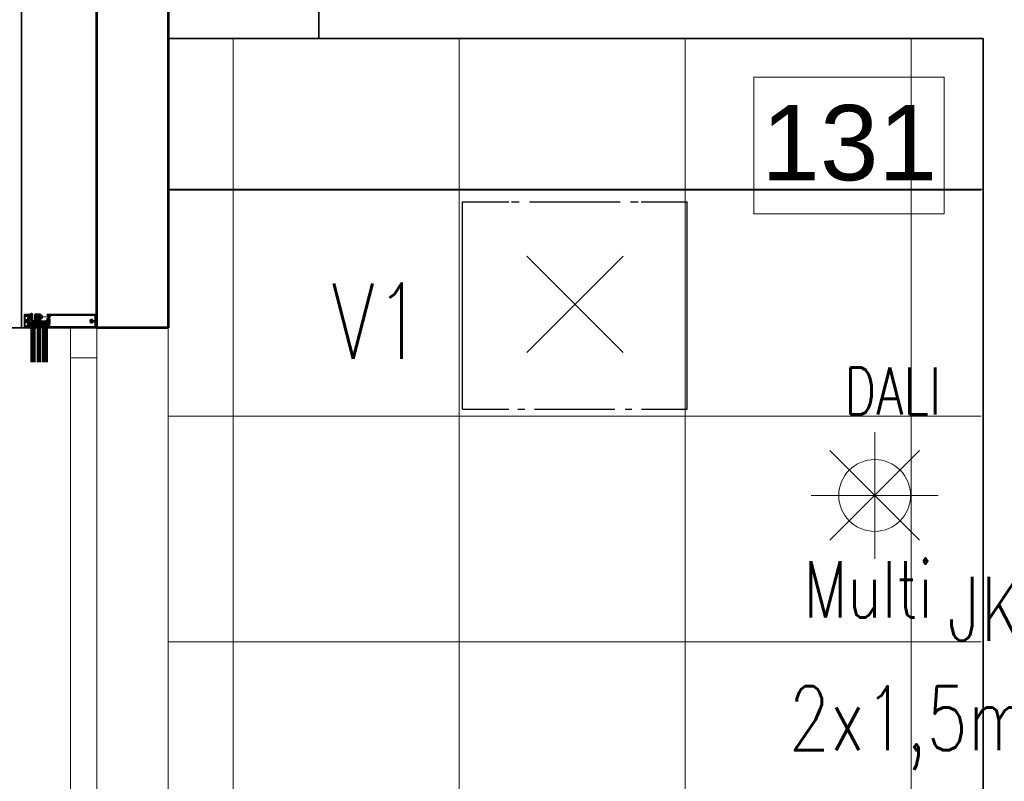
# Model space of a CAD drawing. Header units: millimetres. Extents: x 71658 to 298332, y -154437 to -30421.
# Tile 144 of 155: x 121085 to 123699, y -42346 to -40323. Entities that reach past the tile are written whole.
import ezdxf
from ezdxf.enums import TextEntityAlignment as Align

# ---------------------------------------------------------------- set-up
doc = ezdxf.new("R2010")
doc.units = ezdxf.units.MM
doc.header["$LTSCALE"] = 500
doc.header["$MEASUREMENT"] = 0
doc.linetypes.add('Center', pattern=[48, 30, -6, 6, -6])
doc.linetypes.add('Solid Line', pattern=[0])
doc.layers.get('0').update_dxf_attribs({"color": 250, "lineweight": 5})
doc.layers.get('Defpoints').update_dxf_attribs({"lineweight": 9})
for name, color, linetype, lineweight in [('A-02-PEENJOON', 7, 'Continuous', 0), ('A-03-PEENJOON', 7, 'Continuous', 0), ('A-04-JÄMEJOON', 7, 'Continuous', 35), ('A-06-TELJED', 253, 'Center', 0), ('A-_ROOMNAME_A', 251, 'Continuous', 9), ('k-jämejoon', 250, 'Continuous', 35), ('S03_AL_Kontur', 250, 'Continuous', 35), ('S04_AL_Schraffur', 250, 'Continuous', 25), ('S05_EPDM_Kontur', 250, 'Continuous', 50), ('S06_EPDM_Schraffur', 250, 'Continuous', 25), ('S07_Isolation_Kontur', 250, 'Continuous', 50), ('S08_Isolation_Schraffur', 250, 'Continuous', 25), ('S13_Zubehör_Kontur', 250, 'Continuous', 0), ('S14_Zubehör_Schraffur', 250, 'Continuous', 25), ('S15_Glas_Kontur', 250, 'Continuous', 70), ('S18_Mittellinie', 250, 'Continuous', 0), ('SA_Ripplagi', 45, 'Continuous', 9), ('VAL_TING', 7, 'Continuous', 18), ('VAL_TXT', 5, 'Continuous', 15)]:
    doc.layers.add(name, color=color, linetype=linetype, lineweight=lineweight)
doc.styles.add('Arial_3', font='arial.ttf', dxfattribs={"height": 200})
doc.styles.add('ELEKTER', font='romans.shx', dxfattribs={"width": 0.75})
pattern_1 = [(45, (0, 0), (-1.41421, 1.41421), []), (135, (0, 0), (-1.41421, -1.41421), [])]

# ---------------------------------------------------------------- blocks, each defined once
blk = doc.blocks.new('TELG')
at = {"layer": 'A-06-TELJED', "ltscale": 0.05}
blk.add_line((121479.8, -36940.7), (121479.8, -62028.4), dxfattribs=at)
blk = doc.blocks.new('477830_s')
at = {"layer": 'S04_AL_Schraffur'}
h = blk.add_hatch(color=256, dxfattribs=at)
h.dxf.hatch_style = 1
h.paths.add_polyline_path([(124, 17, 0.414214), (123.5, 17.5), (-6, 17.5), (-6, 15.6), (-5.2, 14.8), (-4.6, 14.8), (-4.6, 16), (-2.3, 16), (-2.3, 11.6, -0.8), (-2.3, 11.1), (-2.3, 6.6), (-4.6, 6.6), (-4.6, 7.8), (-5.2, 7.8), (-6, 7), (-6, 2.5, 0.414214), (-5.7, 2.1), (-4.6, 2.1), (-4.6, 3.1, -0.414214), (-4.3, 3.4), (-1.9, 3.4, -0.414214), (-1.6, 3.1), (-1.6, 1.2, -0.414214), (-1.8, 1), (-2.1, 1), (-2.1, -1), (-1.8, -1, -0.414214), (-1.6, -1.2), (-1.6, -3.1, -0.414214), (-1.9, -3.4), (-4.3, -3.4, -0.414214), (-4.6, -3.1), (-4.6, -2.1), (-5.7, -2.1, 0.414214), (-6, -2.5), (-6, -7), (-5.2, -7.8), (-4.6, -7.8), (-4.6, -6.6), (-2.3, -6.6), (-2.3, -11.1, -0.8), (-2.3, -11.6), (-2.3, -16), (-4.6, -16), (-4.6, -14.8), (-5.2, -14.8), (-6, -15.6), (-6, -17.5), (123.5, -17.5, 0.414214), (124, -17)])
h.paths.add_polyline_path([(0, 5.4), (0, 13.2, -0.414214), (0.2, 13.4), (0.3, 13.4), (0.3, 15.4), (120.9, 15.4), (120.9, 1.5, -0.414214), (120.4, 1), (115.8, 1, -0.323551), (115.3, 1.4, 0.593587), (107.5, 2.8, 0.630616), (108.3, 1.2), (109.5, 1.2, 0.63903), (109.8, 1.7, -0.327075), (112.2, 1.7, 0.63903), (112.5, 1.2), (112.8, 1.2, -0.307553), (113.2, 0.9, -0.190925), (113.2, -0.9, -0.307553), (112.8, -1.2), (112.5, -1.2, 0.63903), (112.2, -1.7, -0.327075), (109.8, -1.7, 0.63903), (109.5, -1.2), (108.3, -1.2, 0.630616), (107.5, -2.8, 0.593587), (115.3, -1.4, -0.323551), (115.8, -1), (120.4, -1, -0.414214), (120.9, -1.5), (120.9, -15.4), (0.3, -15.4), (0.3, -13.4), (0.2, -13.4, -0.414214), (0, -13.2), (0, -5.4, -0.414214), (0.2, -5.2), (0.3, -5.2), (0.3, 5.2), (0.2, 5.2, -0.414214)], flags=16)
at = {"layer": 'S03_AL_Kontur'}
for points in [[(-6, 7), (-5.2, 7.8), (-4.6, 7.8), (-4.6, 6.6), (-2.3, 6.6), (-2.3, 11.1, 0.8), (-2.3, 11.6), (-2.3, 16), (-4.6, 16), (-4.6, 14.8), (-5.2, 14.8), (-6, 15.6), (-6, 17.5), (123.5, 17.5, -0.414214), (124, 17), (124, -17, -0.414214), (123.5, -17.5), (-6, -17.5), (-6, -15.6), (-5.2, -14.8), (-4.6, -14.8), (-4.6, -16), (-2.3, -16), (-2.3, -11.6, 0.8), (-2.3, -11.1), (-2.3, -6.6), (-4.6, -6.6), (-4.6, -7.8), (-5.2, -7.8), (-6, -7), (-6, -2.5, -0.414214), (-5.7, -2.1), (-4.6, -2.1), (-4.6, -3.1, 0.414214), (-4.3, -3.4), (-1.9, -3.4, 0.414214), (-1.6, -3.1), (-1.6, -1.2, 0.414214), (-1.8, -1), (-2.1, -1), (-2.1, 1), (-1.8, 1, 0.414214), (-1.6, 1.2), (-1.6, 3.1, 0.414214), (-1.9, 3.4), (-4.3, 3.4, 0.414214), (-4.6, 3.1), (-4.6, 2.1), (-5.7, 2.1, -0.414214), (-6, 2.5)], [(109.8, 1.7, -0.63903), (109.5, 1.2), (108.3, 1.2, -0.630616), (107.5, 2.8, -0.593587), (115.3, 1.4, 0.323551), (115.8, 1), (120.4, 1, 0.414214), (120.9, 1.5), (120.9, 15.4), (0.3, 15.4), (0.3, 13.4), (0.2, 13.4, 0.414214), (0, 13.2), (0, 5.4, 0.414214), (0.2, 5.2), (0.3, 5.2), (0.3, -5.2), (0.2, -5.2, 0.414214), (0, -5.4), (0, -13.2, 0.414214), (0.2, -13.4), (0.3, -13.4), (0.3, -15.4), (120.9, -15.4), (120.9, -1.5, 0.414214), (120.4, -1), (115.8, -1, 0.323551), (115.3, -1.4, -0.593587), (107.5, -2.8, -0.630616), (108.3, -1.2), (109.5, -1.2, -0.63903), (109.8, -1.7, 0.327075), (112.2, -1.7, -0.63903), (112.5, -1.2), (112.8, -1.2, 0.307553), (113.2, -0.9, 0.190925), (113.2, 0.9, 0.307553), (112.8, 1.2), (112.5, 1.2, -0.63903), (112.2, 1.7, 0.327075)]]:
    blk.add_lwpolyline(points, format="xyb", close=True, dxfattribs=at)
blk = doc.blocks.new('204533_s_3')
at = {"layer": 'S06_EPDM_Schraffur'}
h = blk.add_hatch(dxfattribs=at)
h.set_pattern_fill('NETZ', color=256, scale=2, angle=45, style=0)
h.set_pattern_definition(pattern_1)
h.paths.add_polyline_path([(-0.9, 1.9, 0.418501), (-2.1, 1.8), (-2.2, 1.7, -0.226976), (-2.5, 1.5), (-4.5, 1.5, -0.226978), (-4.9, 1.7), (-4.9, 1.8, 0.418503), (-6.1, 1.9), (-7.3, 0.9, 0.516146), (-7.3, 0.4), (-6.9, 0.2, -0.331475), (-6.8, 0, 0.121525), (-6.8, -1.4, -0.571367), (-7.2, -1.7), (-7.7, -1.6), (-9.7, -1.6), (-9.7, -3.5), (-9.3, -4.3, 0.575887), (-8.8, -4.3), (-8.3, -3.4, -0.598772), (-7.5, -3.4), (-7.1, -4.2, 0.605033), (-6.5, -4.3), (-6.1, -3.4, -0.604298), (-5.3, -3.4), (-4.9, -4.3, 0.576337), (-4.3, -4.3), (-3.9, -3.4, -0.368028), (-3.2, -3.2), (-1.8, -3.8, 0.083933), (1.4, -4.4), (2.4, -4.4, 0.341384), (2.6, -4.2, 0.498615), (2, -3.5, -0.102531), (-1.7, -2.8, -1.008734), (-1.4, -2.1), (0.8, -3.1, 0.105104), (1.2, -3.2), (2.5, -3.2, 0.414206), (2.7, -3), (2.7, -1.6), (0.7, -1.6), (0.2, -1.7, -0.571384), (-0.2, -1.4, 0.121526), (-0.2, 0, -0.331486), (-0.1, 0.2), (0.3, 0.4, 0.516146), (0.3, 0.9)])
h.paths.add_polyline_path([(-1.4, 0.1, -0.454799), (-2.9, -1.6), (-5.1, -1.6, -0.398626), (-5.6, -1.1), (-5.6, 0, -0.352955), (-5.1, 0.4), (-1.9, 0.4, -0.300642)], flags=16)
at = {"layer": 'S05_EPDM_Kontur'}
for points in [[(-6.8, -1.4, -0.571367), (-7.2, -1.7), (-7.7, -1.6), (-9.7, -1.6), (-9.7, -3.5), (-9.3, -4.3, 0.575887), (-8.8, -4.3), (-8.3, -3.4, -0.598772), (-7.5, -3.4), (-7.1, -4.2, 0.606468), (-6.5, -4.3), (-6.1, -3.4, -0.604298), (-5.3, -3.4), (-4.9, -4.3, 0.576337), (-4.3, -4.3), (-3.9, -3.4, -0.36628), (-3.3, -3.2), (-1.8, -3.8, 0.083933), (1.4, -4.4), (2.4, -4.4, 0.341384), (2.6, -4.2, 0.498615), (2, -3.5, -0.102531), (-1.7, -2.8, -1.008734), (-1.4, -2.1), (0.8, -3.1, 0.105104), (1.2, -3.2), (2.5, -3.2, 0.414206), (2.7, -3), (2.7, -1.6), (0.7, -1.6), (0.2, -1.7, -0.571384), (-0.2, -1.4, 0.121526), (-0.2, 0, -0.331486), (-0.1, 0.2), (0.3, 0.4, 0.528421), (0.3, 0.9), (-0.9, 1.9, 0.418501), (-2.1, 1.8), (-2.2, 1.7, -0.226976), (-2.5, 1.5), (-4.5, 1.5, -0.226978), (-4.9, 1.7), (-4.9, 1.8, 0.418503), (-6.1, 1.9), (-7.3, 0.9, 0.528421), (-7.3, 0.4), (-6.9, 0.2, -0.331475), (-6.8, 0, 0.121525)], [(-5.6, -1.1, 0.395927), (-5.1, -1.6), (-2.9, -1.6, 0.454799), (-1.4, 0.1, 0.300642), (-1.9, 0.4), (-5.1, 0.4, 0.352955), (-5.6, 0)]]:
    blk.add_lwpolyline(points, format="xyb", close=True, dxfattribs=at)
blk = doc.blocks.new('Glassträger 34-38')
at = {"layer": 'S13_Zubehör_Kontur'}
for p, q in [((-42.3, 1.3), (-42.3, 4.7)), ((-41.8, 5.2), (-3.7, 3.7)), ((-28.9, -0.5), (-41.8, 0.8)), ((-3, 3.4), (-1.9, 2.3)), ((-1.2, 2), (-0.1, 2)), ((0.1, 2.2), (0.1, 3)), ((0.6, 3.5), (1, 3.5)), ((2, 2.5), (2, 0)), ((-4.2, -1.6), (-28.9, -0.5)), ((-2.8, -4.6), (-3.8, -1.9)), ((-1.8, -4.9), (-2.3, -4.9)), ((-1.5, -2.6), (-1.3, -4.3)), ((0, -2), (-1, -2))]:
    blk.add_line(p, q, dxfattribs=at)
for centre, radius, start, end in [((-41.8, 4.7), 0.5, 87.773, 180), ((-41.8, 1.3), 0.5, 180, 264.3719), ((-3.7, 2.7), 1, 45, 87.773), ((-1.2, 3), 1, 225, 270), ((-0.1, 2.2), 0.2, 270, 0), ((0, 0), 2, 270, 0), ((0.6, 3), 0.5, 90, 180), ((1, 2.5), 1, 0, 90), ((-4.3, -2.1), 0.5, 21, 87.3719), ((-2.3, -4.4), 0.5, 201, 270), ((-1.8, -4.4), 0.5, 270, 6), ((-1, -2.5), 0.5, 90, 186)]:
    blk.add_arc(centre, radius, start, end, dxfattribs=at)
blk = doc.blocks.new('*U290')
at = {"layer": 'S15_Glas_Kontur', "color": 4}
for p, q in [((-5664.6, 3112.7), (-5560.1, 3112.7)), ((-5664.6, 3074.7), (-5664.6, 3112.7)), ((-5560.1, 3106.7), (-5664.6, 3106.7)), ((-5560.1, 3095.7), (-5664.6, 3095.7)), ((-5655.6, 3095.7), (-5664.6, 3095.7)), ((-5664.6, 3091.7), (-5560.1, 3091.7)), ((-5655.6, 3091.7), (-5664.6, 3091.7)), ((-5655.6, 3106.7), (-5655.6, 3095.7)), ((-5655.6, 3080.7), (-5655.6, 3091.7)), ((-5560.1, 3080.7), (-5664.6, 3080.7)), ((-5664.6, 3074.7), (-5560.1, 3074.7))]:
    blk.add_line(p, q, dxfattribs=at)
blk = doc.blocks.new('268731_s')
at = {"layer": 'S08_Isolation_Schraffur', "true_color": 0xcd6928}
h = blk.add_hatch(dxfattribs=at)
h.set_pattern_fill('NETZ', color=32, scale=2, angle=225)
h.set_pattern_definition([(225, (0, 0), (1.41421, -1.41421), []), (315, (0, 0), (1.41421, 1.41421), [])])
h.paths.add_polyline_path([(-2, -0.8), (2, -0.8), (2, 16.2), (-2, 16.2)])
at = {"layer": 'S13_Zubehör_Kontur'}
h = blk.add_hatch(dxfattribs=at)
h.set_pattern_fill('LINIE', color=256, scale=1.5, angle=45)
h.set_pattern_definition([(45, (0, 0), (-1.06066, 1.06066), [])])
h.paths.add_polyline_path([(-10.5, -0.8), (-2, -0.8), (-2, 21.4), (-2.8, 20), (-2.8, 0), (-12.5, 0), (-12.5, -0.4)])
h.paths.add_polyline_path([(2, -0.8), (10.5, -0.8), (12.5, -0.4), (12.5, 0), (2.8, 0), (2.8, 20), (2, 21.4)])
h = blk.add_hatch(dxfattribs=at)
h.set_pattern_fill('NETZ', color=256, angle=45)
h.set_pattern_definition([(45, (0, 0), (-0.707107, 0.707107), []), (135, (0, 0), (-0.707107, -0.707107), [])])
h.paths.add_polyline_path([(-4.8, 21.3, 1), (-4.2, 20.7), (-3.7, 21.3, -0.414214), (-3, 21.3), (-2.9, 21.2, -0.198912), (-2.8, 20.9), (-2.8, 20), (-2, 21.4), (-2.4, 21.8, 0.414214), (-4.3, 21.8)])
h.paths.add_polyline_path([(3.7, 21.3), (4.2, 20.7, 1), (4.8, 21.3), (4.3, 21.8, 0.414214), (2.4, 21.8), (2, 21.4), (2.8, 20), (2.8, 20.9, -0.198912), (2.9, 21.2), (3, 21.3, -0.414214)])
at = {"layer": 'S05_EPDM_Kontur'}
for points in [[(-4.3, 21.8), (-4.8, 21.3, 1), (-4.2, 20.7), (-3.7, 21.3, -0.414214), (-3, 21.3), (-2.9, 21.2, -0.198912), (-2.8, 20.9), (-2.8, 20), (-2, 21.4), (-2.4, 21.8, 0.414214)], [(2, 21.4), (2.8, 20), (2.8, 20.9, -0.198912), (2.9, 21.2), (3, 21.3, -0.414214), (3.7, 21.3), (4.2, 20.7, 1), (4.8, 21.3), (4.3, 21.8, 0.414214), (2.4, 21.8)]]:
    blk.add_lwpolyline(points, format="xyb", close=True, dxfattribs=at)
at = {"layer": 'S07_Isolation_Kontur'}
for p, q in [((-12.5, 0), (-12.5, -0.4)), ((12.5, -0.4), (12.5, 0)), ((2, -0.8), (10.5, -0.8)), ((10.5, -0.8), (12.5, -0.4))]:
    blk.add_line(p, q, dxfattribs=at)
at = {"layer": 'S13_Zubehör_Kontur'}
for p, q in [((-2.8, 0), (-12.5, 0)), ((-12.5, -0.4), (-12.5, 0)), ((-12.5, 0), (-2.8, 0)), ((-2.8, 20.9), (-2.8, 20)), ((-2.8, 20), (-2.8, 0)), ((-2.8, 0), (-2.8, 20)), ((-2, -0.8), (-2, 21.4)), ((-2, 16.2), (2, 16.2)), ((2, 21.4), (2, -0.8)), ((2.8, 0), (2.8, 20)), ((2.8, 20), (2.8, 0)), ((12.5, 0), (2.8, 0)), ((2.8, 0), (12.5, 0)), ((2.9, 21.2), (3, 21.3)), ((3.7, 21.3), (4.2, 20.7)), ((12.5, 0), (12.5, -0.4)), ((-12.5, -0.4), (-10.5, -0.8)), ((-10.5, -0.8), (-12.5, -0.4)), ((-10.5, -0.8), (-2, -0.8)), ((-2, -0.8), (-10.5, -0.8)), ((10.5, -0.8), (2, -0.8)), ((12.5, -0.4), (10.5, -0.8))]:
    blk.add_line(p, q, dxfattribs=at)
for points in [[(-2.8, 20), (-2, 21.4), (-2.4, 21.8, 0.414214), (-4.3, 21.8), (-4.8, 21.3, 1), (-4.2, 20.7), (-3.7, 21.3, -0.414214), (-3, 21.3), (-2.9, 21.2, -0.198912), (-2.8, 20.9)], [(2, 21.4), (2.8, 20), (2.8, 20.9, -0.198912), (2.9, 21.2), (3, 21.3, -0.414214), (3.7, 21.3), (4.2, 20.7, 1), (4.8, 21.3), (4.3, 21.8, 0.414214), (2.4, 21.8)]]:
    blk.add_lwpolyline(points, format="xyb", close=True, dxfattribs=at)
blk.add_lwpolyline([(-2, -0.8), (2, -0.8), (2, 16.2), (-2, 16.2)], close=True, dxfattribs=at)
for centre, start, end in [((-3.3, 20.9), 45, 135), ((3.3, 20.9), 135, 180), ((3.3, 20.9), 45, 135)]:
    blk.add_arc(centre, 0.5, start, end, dxfattribs=at)
blk = doc.blocks.new('225273_s')
at = {"layer": 'S13_Zubehör_Kontur'}
for p, q in [((8.5, -2), (-8.5, -2)), ((-2.3, -2.3), (-2.3, -5)), ((2.3, -2.3), (2.3, -5))]:
    blk.add_line(p, q, dxfattribs=at)
blk.add_lwpolyline([(-8.5, -2, -0.414214), (-9, -1.5), (-9, 0), (9, 0), (9, -1.5, -0.414214), (8.5, -2)], format="xyb", dxfattribs=at)
for centre, major_axis, start_param, end_param in [((-2.4, -2.3), (0, 0.3), 4.712389, 6.283185), ((-2, -5), (0, -0.5), 4.712389, 6.283185), ((2, -5), (0, -0.5), 0, 1.570796), ((2.4, -2.3), (0, 0.3), 0, 1.570796)]:
    blk.add_ellipse(centre, major_axis=major_axis, ratio=0.6, start_param=start_param, end_param=end_param, dxfattribs=at)
blk.add_rational_spline([(-4.7, -2), (-4.4, -2), (-4.4, -2.3), (-4.4, -3.7), (-4.4, -5), (-4.4, -5.5), (-3.8, -5.5), (-2.9, -5.5), (-2, -5.5), (0, -5.5), (2, -5.5), (2.9, -5.5), (3.8, -5.5), (4.4, -5.5), (4.4, -5), (4.4, -3.7), (4.4, -2.3), (4.4, -2), (4.7, -2)], [1, 0.707106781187, 1, 1, 1, 0.707106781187, 1, 1, 1, 1, 1, 1, 1, 0.707106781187, 1, 1, 1, 0.707106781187, 1], degree=2, knots=[0, 0, 0, 1.570796, 1.570796, 2.570796, 2.570796, 4.141593, 4.141593, 5.141593, 5.141593, 6.141593, 6.141593, 7.141593, 7.141593, 8.712389, 8.712389, 9.712389, 9.712389, 11.283185, 11.283185, 11.283185], dxfattribs=at)
at = {"layer": 'S14_Zubehör_Schraffur'}
for p, q in [((-9, -1.5), (9, -1.5)), ((-4.4, -2.3), (-2.3, -2.3)), ((-2.3, -5), (-4.4, -5)), ((-2.3, -2.3), (2.3, -2.3)), ((2.3, -5), (-2.3, -5)), ((2.3, -2.3), (4.4, -2.3)), ((4.4, -5), (2.3, -5))]:
    blk.add_line(p, q, dxfattribs=at)
blk = doc.blocks.new('246544_s')
at = {"layer": 'S06_EPDM_Schraffur'}
h = blk.add_hatch(dxfattribs=at)
h.set_pattern_fill('NETZ', color=256, scale=2, angle=45, style=0)
h.set_pattern_definition(pattern_1)
edge = h.paths.add_edge_path()
edge.add_arc((-1.1, 1.6), 0.8, 40.0031, 157.3772)
edge.add_arc((-2.3, 2.1), 0.5, 269.9988, 337.3791, ccw=False)
edge.add_line((-2.3, 1.6), (-4.7, 1.6))
edge.add_arc((-4.7, 2.1), 0.5, 202.6224, 269.9997, ccw=False)
edge.add_arc((-5.9, 1.6), 0.8, 22.6156, 140.0033)
edge.add_line((-6.5, 2.1), (-7.3, 1.1))
edge.add_arc((-7, 0.9), 0.3, 140.0103, 239.9951)
edge.add_line((-7.2, 0.7), (-6.7, 0.4))
edge.add_line((-6.7, 0.4), (-6.7, 0.3))
edge.add_arc((-3.7, -0.5), 3.14, 165.4979, 194.5021)
edge.add_arc((-7, -1.3), 0.3, 270.9052, 359.9815, ccw=False)
edge.add_line((-7, -1.6), (-7.6, -1.6))
edge.add_arc((-7.9, -1.6), 0.3, -180, 0, ccw=False)
edge.add_line((-8.2, -1.6), (-9.7, -1.6))
edge.add_line((-9.7, -1.6), (-9.7, -15))
edge.add_arc((-9.5, -15), 0.2, 180.0083, 269.9961)
edge.add_line((-9.5, -15.2), (-8.2, -15.2))
edge.add_arc((-8.2, -14.2), 1, 270.0045, 293.9938)
edge.add_line((-7.8, -15.1), (-5.6, -14.1))
edge.add_arc((-5.5, -14.5), 0.35, -61.9252, 113.9984, ccw=False)
edge.add_arc((-8.3, -9.2), 6.3, 270.0004, 298.0721, ccw=False)
edge.add_line((-8.3, -15.5), (-8.9, -15.5))
edge.add_arc((-8.9, -16.1), 0.6, 89.9898, 180.0124)
edge.add_line((-9.5, -16.1), (-9.5, -16.2))
edge.add_arc((-9.3, -16.2), 0.2, 179.962, 270.0227)
edge.add_line((-9.3, -16.4), (-8.6, -16.4))
edge.add_arc((-8.6, -5.7), 10.7, 270.0006, 296.6602)
edge.add_arc((-3.6, -15.7), 0.51, 31.8069, 116.6614, ccw=False)
edge.add_line((-3.1, -15.4), (-2.7, -16.3))
edge.add_arc((-2.4, -16.1), 0.3, 209.9964, 330.0036)
edge.add_line((-2.1, -16.3), (-1.7, -15.4))
edge.add_arc((-1.3, -15.6), 0.41, 29.9985, 150.0015, ccw=False)
edge.add_line((-0.9, -15.4), (-0.5, -16.3))
edge.add_arc((-0.2, -16.1), 0.3, 209.9964, 330.0036)
edge.add_line((0.1, -16.3), (0.5, -15.4))
edge.add_arc((0.9, -15.6), 0.41, 30.0052, 149.9948, ccw=False)
edge.add_line((1.3, -15.4), (1.7, -16.3))
edge.add_arc((2, -16.1), 0.3, 209.9964, 330.0036)
edge.add_line((2.3, -16.3), (2.7, -15.5))
edge.add_line((2.7, -15.5), (2.7, -1.6))
edge.add_line((2.7, -1.6), (1.3, -1.6))
edge.add_arc((1.3, -1.9), 0.3, 90.003, 172.8115)
edge.add_arc((0.6, -1.8), 0.5, 269.9912, 352.8263, ccw=False)
edge.add_line((0.6, -2.3), (-0.7, -2.3))
edge.add_line((-0.7, -2.3), (-0.7, -2.5))
edge.add_arc((-1, -2.5), 0.3, 243.009, 359.9888, ccw=False)
edge.add_line((-1.2, -2.7), (-1.3, -2.7))
edge.add_arc((-1.4, -2.9), 0.3, 63.0032, 164.9985)
edge.add_line((-1.7, -2.8), (-1.8, -3))
edge.add_arc((-2.1, -3), 0.3, 227.9972, 345.0045, ccw=False)
edge.add_line((-2.3, -3.2), (-2.4, -3.1))
edge.add_arc((-2.6, -3.3), 0.316, 48.0026, 149.9974)
edge.add_line((-2.9, -3.2), (-3, -3.3))
edge.add_arc((-3.2, -3.2), 0.3, 213.0015, 329.9997, ccw=False)
edge.add_line((-3.5, -3.4), (-3.5, -3.2))
edge.add_arc((-3.8, -3.4), 0.316, 32.9896, 135.009)
edge.add_line((-4, -3.2), (-4.2, -3.3))
edge.add_arc((-4.4, -3.1), 0.3, 197.9991, 314.9995, ccw=False)
edge.add_line((-4.7, -3.2), (-4.7, -3.1))
edge.add_arc((-5, -3.2), 0.316, 18.0033, 119.993)
edge.add_line((-5.2, -2.9), (-5.4, -3))
edge.add_arc((-5.5, -2.8), 0.272, 183.0147, 299.989, ccw=False)
edge.add_line((-5.8, -2.8), (-5.8, -2.6))
edge.add_arc((-6.1, -2.7), 0.339, 3.0025, 90.8217)
edge.add_arc((-6.1, -3.3), 1, 90.8272, 149.9977)
edge.add_line((-7, -2.8), (-7.3, -3.3))
edge.add_arc((-7.6, -3.1), 0.4, 270, 330.0063, ccw=False)
edge.add_arc((-7.6, -2.9), 0.65, 90, 270, ccw=False)
edge.add_line((-7.6, -2.2), (-6.3, -2.2))
edge.add_arc((-6.3, -2.7), 0.5, 54.9221, 90, ccw=False)
edge.add_arc((-3.5, 1.3), 4.4, 234.9221, 305.8412)
edge.add_arc((-0.7, -2.5), 0.3, 90, 125.8412, ccw=False)
edge.add_line((-0.7, -2.2), (0.5, -2.2))
edge.add_arc((0.5, -1.9), 0.33, 270, 414.9099)
edge.add_line((0.7, -1.6), (0, -1.6))
edge.add_arc((0, -1.3), 0.3, 166.8025, 270, ccw=False)
edge.add_arc((-3.3, -0.5), 3.14, 346.8025, 374.483)
edge.add_line((-0.3, 0.3), (-0.3, 0.4))
edge.add_line((-0.3, 0.4), (0.2, 0.7))
edge.add_arc((0.1, 0.9), 0.3, 299.9983, 400.0113)
edge.add_line((0.3, 1.1), (-0.5, 2.1))
edge = h.paths.add_edge_path(flags=16)
edge.add_arc((-3.9, -7.3), 2, 90, 180)
edge.add_line((-5.9, -7.3), (-5.9, -10.7))
edge.add_arc((-4.9, -10.7), 1, 180, 270)
edge.add_line((-4.9, -11.7), (-2.1, -11.7))
edge.add_arc((-2.1, -10.7), 1, 270, 360)
edge.add_line((-1.1, -10.7), (-1.1, -7.3))
edge.add_arc((-3.1, -7.3), 2, 0, 90)
edge.add_line((-3.1, -5.3), (-3.9, -5.3))
edge = h.paths.add_edge_path(flags=16)
edge.add_arc((-4.2, 0.7), 0.3, 329.9976, 450.0064)
edge.add_line((-4.2, 1), (-5.4, 1))
edge.add_arc((-5.4, 0.5), 0.5, 89.9899, 180.0101)
edge.add_line((-5.9, 0.5), (-5.9, -0.7))
edge.add_arc((-5.4, -0.7), 0.5, 179.9897, 270.0103)
edge.add_line((-5.4, -1.2), (-5.1, -1.2))
edge.add_arc((-5.1, -0.9), 0.3, 269.9879, 330.0064)
edge.add_line((-4.9, -1.1), (-3.9, 0.5))
edge = h.paths.add_edge_path(flags=16)
edge.add_arc((-1.9, -0.9), 0.3, 209.995, 270.0107)
edge.add_line((-1.9, -1.2), (-1.6, -1.2))
edge.add_arc((-1.6, -0.7), 0.5, 270.009, 359.991)
edge.add_line((-1.1, -0.7), (-1.1, 0.5))
edge.add_arc((-1.6, 0.5), 0.5, 0.0092, 89.9908)
edge.add_line((-1.6, 1), (-2.8, 1))
edge.add_arc((-2.8, 0.7), 0.3, 89.9987, 209.9973)
edge.add_line((-3.1, 0.5), (-2.1, -1.1))
at = {"layer": 'S05_EPDM_Kontur'}
for points in [[(-0.5, 2.1, 0.562174), (-1.9, 1.9, -0.302777), (-2.3, 1.6), (-4.7, 1.6, -0.302762), (-5.1, 1.9, 0.562251), (-6.5, 2.1), (-7.3, 1.1, 0.466227), (-7.2, 0.7), (-6.7, 0.4), (-6.7, 0.3, 0.127235), (-6.7, -1.3, -0.409499), (-7, -1.6), (-7.6, -1.6, -1), (-8.2, -1.6), (-9.7, -1.6), (-9.7, -15, 0.414151), (-9.5, -15.2), (-8.2, -15.2, 0.105057), (-7.8, -15.1), (-5.6, -14.1, -0.965045), (-5.3, -14.8, -0.123102), (-8.3, -15.5), (-8.9, -15.5, 0.414329), (-9.5, -16.1), (-9.5, -16.2, 0.414524), (-9.3, -16.4), (-8.6, -16.4, 0.116852), (-3.8, -15.3, -0.388148), (-3.1, -15.4), (-2.7, -16.3, 0.577392), (-2.1, -16.3), (-1.7, -15.4, -0.577368), (-0.9, -15.4), (-0.5, -16.3, 0.577392), (0.1, -16.3), (0.5, -15.4, -0.577289), (1.3, -15.4), (1.7, -16.3, 0.577392), (2.3, -16.3), (2.7, -15.5), (2.7, -1.6), (1.3, -1.6, 0.377911), (1, -1.9, -0.378044), (0.6, -2.3), (-0.7, -2.3), (-0.7, -2.5, -0.559911), (-1.2, -2.7), (-1.3, -2.7, 0.476951), (-1.7, -2.8), (-1.8, -3, -0.560069), (-2.3, -3.2), (-2.4, -3.1, 0.476948), (-2.9, -3.2), (-3, -3.3, -0.560017), (-3.5, -3.4), (-3.5, -3.2, 0.47708), (-4, -3.2), (-4.2, -3.3, -0.560029), (-4.7, -3.2), (-4.7, -3.1, 0.47692), (-5.2, -2.9), (-5.4, -3, -0.55988), (-5.8, -2.8), (-5.8, -2.6, 0.403109), (-6.1, -2.3, 0.264074), (-7, -2.8), (-7.3, -3.3, -0.267979), (-7.6, -3.5, -1), (-7.6, -2.2), (-6.3, -2.2, -0.154263), (-6, -2.3, 0.319713), (-0.9, -2.3, -0.157674), (-0.7, -2.2), (0.5, -2.2, 0.732626), (0.7, -1.6), (0, -1.6, -0.483406), (-0.3, -1.2, 0.12137), (-0.3, 0.3), (-0.3, 0.4), (0.2, 0.7, 0.466377), (0.3, 1.1)], [(-3.9, 0.5, 0.577402), (-4.2, 1), (-5.4, 1, 0.414317), (-5.9, 0.5), (-5.9, -0.7, 0.414318), (-5.4, -1.2), (-5.1, -1.2, 0.268036), (-4.9, -1.1)], [(-2.1, -1.1, 0.268022), (-1.9, -1.2), (-1.6, -1.2, 0.414121), (-1.1, -0.7), (-1.1, 0.5, 0.41412), (-1.6, 1), (-2.8, 1, 0.577342), (-3.1, 0.5)], [(-3.9, -5.3, 0.414214), (-5.9, -7.3), (-5.9, -10.7, 0.414214), (-4.9, -11.7), (-2.1, -11.7, 0.414214), (-1.1, -10.7), (-1.1, -7.3, 0.414214), (-3.1, -5.3)]]:
    blk.add_lwpolyline(points, format="xyb", close=True, dxfattribs=at)
blk = doc.blocks.new('477920_s')
at = {"layer": 'S04_AL_Schraffur'}
h = blk.add_hatch(color=256, dxfattribs=at)
h.dxf.hatch_style = 1
h.paths.add_polyline_path([(33.8, 13.7), (33.8, 12), (30.8, 12), (30.8, 10.8), (33.3, 10.8, -0.412999), (33.8, 10.3), (33.8, 8), (33.4, 6.5), (33.4, 5.1, -0.270466), (33, 4.5, 0.354203), (32.7, 3.7), (33.9, 0), (35, 0), (35, 14.5, 0.414214), (34.5, 15), (0.5, 15, 0.414214), (0, 14.5), (0, 0), (1.1, 0), (2.3, 3.7, 0.354203), (2, 4.5, -0.265597), (1.6, 5.1), (1.6, 6.5), (1.2, 8), (1.2, 10.3, -0.414214), (1.7, 10.8), (4.2, 10.8), (4.2, 12), (1.2, 12), (1.2, 13.7)])
at = {"layer": 'S03_AL_Kontur'}
blk.add_lwpolyline([(35, 0), (33.9, 0), (32.7, 3.7, -0.354203), (33, 4.5, 0.270466), (33.4, 5.1), (33.4, 6.5), (33.8, 8), (33.8, 10.3, 0.412999), (33.3, 10.8), (30.8, 10.8), (30.8, 12), (33.8, 12), (33.8, 13.7), (1.2, 13.7), (1.2, 12), (4.2, 12), (4.2, 10.8), (1.7, 10.8, 0.414214), (1.2, 10.3), (1.2, 8), (1.6, 6.5), (1.6, 5.1, 0.270466), (2, 4.5, -0.354203), (2.3, 3.7), (1.1, 0), (0, 0), (0, 14.5, -0.414214), (0.5, 15), (34.5, 15, -0.414214), (35, 14.5)], format="xyb", close=True, dxfattribs=at)
blk = doc.blocks.new('484380_s')
at = {"layer": 'S04_AL_Schraffur'}
h = blk.add_hatch(color=256, dxfattribs=at)
h.dxf.hatch_style = 1
h.paths.add_polyline_path([(5.8, 2.3, -0.414214), (6.3, 1.8), (6.3, 0.5, 0.414214), (6.8, 0), (8.2, 0, 0.414214), (8.7, 0.5), (8.7, 1), (7.7, 1), (7.7, 2.5, -0.414214), (8.7, 3.5), (12.7, 3.5, -0.414214), (13.7, 2.5), (13.7, 1), (12.7, 1), (12.7, 0.5, 0.414214), (13.2, 0), (16, 0), (15, 3.8, -0.448583), (15.5, 4.5, 0.538625), (15.9, 5.4, -0.057438), (14, 9.6, 0.85075), (13, 9.4), (13, 5.3, -0.414214), (12.5, 4.8), (0.3, 4.8, -0.8), (-0.2, 4.8), (-12.5, 4.8, -0.414214), (-13, 5.3), (-13, 9.4, 0.85075), (-14, 9.6, -0.057438), (-15.9, 5.4, 0.538625), (-15.5, 4.5, -0.448583), (-15, 3.8), (-16, 0), (-13.2, 0, 0.414214), (-12.7, 0.5), (-12.7, 1), (-13.7, 1), (-13.7, 2.5, -0.414214), (-12.7, 3.5), (-8.7, 3.5, -0.414214), (-7.7, 2.5), (-7.7, 1), (-8.7, 1), (-8.7, 0.5, 0.414214), (-8.2, 0), (-6.8, 0, 0.414214), (-6.3, 0.5), (-6.3, 1.8, -0.414214), (-5.8, 2.3)])
at = {"layer": 'S03_AL_Kontur'}
blk.add_lwpolyline([(12.5, 4.8, 0.414214), (13, 5.3), (13, 9.4, -0.85075), (14, 9.6, 0.057438), (15.9, 5.4, -0.538625), (15.5, 4.5, 0.448583), (15, 3.8), (16, 0), (13.2, 0, -0.414214), (12.7, 0.5), (12.7, 1), (13.7, 1), (13.7, 2.5, 0.414214), (12.7, 3.5), (8.7, 3.5, 0.414214), (7.7, 2.5), (7.7, 1), (8.7, 1), (8.7, 0.5, -0.414214), (8.2, 0), (6.8, 0, -0.414214), (6.3, 0.5), (6.3, 1.8, 0.414214), (5.8, 2.3), (-5.8, 2.3, 0.414214), (-6.3, 1.8), (-6.3, 0.5, -0.414214), (-6.8, 0), (-8.2, 0, -0.414214), (-8.7, 0.5), (-8.7, 1), (-7.7, 1), (-7.7, 2.5, 0.414214), (-8.7, 3.5), (-12.7, 3.5, 0.414214), (-13.7, 2.5), (-13.7, 1), (-12.7, 1), (-12.7, 0.5, -0.414214), (-13.2, 0), (-16, 0), (-15, 3.8, 0.448583), (-15.5, 4.5, -0.538625), (-15.9, 5.4, 0.057438), (-14, 9.6, -0.85075), (-13, 9.4), (-13, 5.3, 0.414214), (-12.5, 4.8), (-0.2, 4.8, 0.8), (0.3, 4.8)], format="xyb", close=True, dxfattribs=at)
blk = doc.blocks.new('Alu-Jet')
at = {"layer": 'S03_AL_Kontur'}
blk.add_lwpolyline([(-5, -0.05), (-5, 0.05), (5, 0.05), (5, -0.05)], close=True, dxfattribs=at)
blk = doc.blocks.new('278187_s')
at = {"layer": 'S06_EPDM_Schraffur'}
h = blk.add_hatch(dxfattribs=at)
h.set_pattern_fill('NETZ', color=256, scale=2, angle=45)
h.set_pattern_definition([(45, (2, 1), (-1.4142, 1.4142), []), (135, (2, 1), (-1.4142, -1.4142), [])])
edge = h.paths.add_edge_path(flags=16)
edge.add_arc((0.2, 2.2), 0.3, 196.8937, 355.6227, ccw=False)
edge.add_arc((-0.4, 2), 0.3, 16.8937, 238.7416)
edge.add_arc((2, -14), 16, 82.9717, 99.0304, ccw=False)
edge.add_line((4, 1.9), (5.7, 1.9))
edge.add_arc((5.4, 1.8), 0.3, 2.2527, 142.9159)
edge.add_arc((4.9, 2.2), 0.3, 196.6081, 322.9159, ccw=False)
edge.add_arc((4.4, 2), 0.3, 16.6081, 163.1063)
edge.add_arc((3.8, 2.2), 0.3, 184.3773, 343.1063, ccw=False)
edge.add_arc((3.2, 2.2), 0.3, 4.3773, 167.2784)
edge.add_arc((2.6, 2.3), 0.3, 188.5494, 347.2784, ccw=False)
edge.add_arc((2, 2.2), 0.3, 8.5494, 171.4506)
edge.add_arc((1.4, 2.3), 0.3, 192.7216, 351.4506, ccw=False)
edge.add_arc((0.8, 2.2), 0.3, 12.7216, 175.6227)
edge = h.paths.add_edge_path(flags=16)
edge.add_arc((2.1, 0.7), 0.5, 0, 90)
edge.add_line((2.1, 1.2), (1.9, 1.2))
edge.add_arc((1.9, 0.7), 0.5, 90, 180)
edge.add_line((1.4, 0.7), (1.4, -0.7))
edge.add_arc((1.9, -0.7), 0.5, 180, 270)
edge.add_line((1.9, -1.2), (2.1, -1.2))
edge.add_arc((2.1, -0.7), 0.5, 270, 360)
edge.add_line((2.6, -0.7), (2.6, 0.7))
edge = h.paths.add_edge_path()
edge.add_arc((-6.9, 5.7), 0.3, 90, 266.8621, ccw=False)
edge.add_arc((-6.9, 0.9), 5.14, 47.6879, 90, ccw=False)
edge.add_arc((-3.1, 5), 0.5, 227.6879, 330)
edge.add_line((-2.7, 4.8), (-2.1, 5.8))
edge.add_arc((-1.8, 5.7), 0.3, 30, 150, ccw=False)
edge.add_line((-1.5, 5.8), (-1, 5))
edge.add_arc((-0.8, 5.1), 0.3, 210, 330)
edge.add_line((-0.5, 5), (0, 5.8))
edge.add_arc((0.3, 5.7), 0.3, 30, 150, ccw=False)
edge.add_line((0.5, 5.8), (1, 5))
edge.add_arc((1.3, 5.2), 0.3, 210, 259)
edge.add_line((1.2, 4.9), (5.8, 4))
edge.add_arc((5.8, 4.2), 0.2, 259, 435.5858)
edge.add_line((5.8, 4.4), (1.9, 5.4))
edge.add_arc((2, 5.7), 0.3, 86.5858, 255.5858, ccw=False)
edge.add_line((2, 6), (6.9, 5.7))
edge.add_arc((8.1, 4.1), 2, 113.0463, 128.4961, ccw=False)
edge.add_arc((7.4, 5.8), 0.2, -30.3503, 113.0463, ccw=False)
edge.add_arc((9.9, 4.3), 2.72, 149.6497, 180)
edge.add_line((7.2, 4.3), (7.2, 1.6))
edge.add_arc((6.9, 1.6), 0.3, 270, 360, ccw=False)
edge.add_line((6.9, 1.3), (6.7, 1.3))
edge.add_arc((6.7, 1.6), 0.3, 184.7802, 270, ccw=False)
edge.add_arc((6.1, 1.6), 0.3, 4.7802, 90)
edge.add_line((6.1, 1.9), (6, 1.9))
edge.add_arc((6, 1.6), 0.275, -90, 90, ccw=False)
edge.add_line((6, 1.3), (4.2, 1.3))
edge.add_arc((4, 1.3), 0.2, 0, 180)
edge.add_line((3.8, 1.3), (3.8, -0.5))
edge.add_line((3.8, -0.5), (4.2, -0.5))
edge.add_arc((4.2, -0.8), 0.3, -45, 90, ccw=False)
edge.add_line((4.5, -1.1), (3.7, -1.9))
edge.add_arc((3.3, -1.5), 0.5, 270, 315, ccw=False)
edge.add_line((3.3, -2), (0.7, -2))
edge.add_arc((0.7, -1.5), 0.5, 225, 270, ccw=False)
edge.add_line((0.3, -1.9), (-0.5, -1.1))
edge.add_arc((-0.2, -0.8), 0.3, 90, 225, ccw=False)
edge.add_line((-0.2, -0.5), (0.2, -0.5))
edge.add_line((0.2, -0.5), (0.2, 1.3))
edge.add_arc((0, 1.3), 0.2, 0, 180)
edge.add_line((-0.2, 1.3), (-4.8, 1.3))
edge.add_line((-4.8, 1.3), (-4.8, 4.1))
edge.add_arc((-7.1, 2.8), 2.61, 30, 86.8621)
at = {"layer": 'S05_EPDM_Kontur'}
for points in [[(-6.9, 5.4, -0.972985), (-6.9, 6, -0.186748), (-3.4, 4.7, 0.478648), (-2.7, 4.8), (-2.1, 5.8, -0.57735), (-1.5, 5.8), (-1, 5, 0.57735), (-0.5, 5), (0, 5.8, -0.57735), (0.5, 5.8), (1, 5, 0.217121), (1.2, 4.9), (5.8, 4, 0.970641), (5.8, 4.4), (1.9, 5.4, -0.908336), (2, 6), (6.9, 5.7, -0.067515), (7.3, 6, -0.722527), (7.6, 5.7, 0.133208), (7.2, 4.3), (7.2, 1.6, -0.414214), (6.9, 1.3), (6.7, 1.3, -0.389983), (6.4, 1.6, 0.389983), (6.1, 1.9), (6, 1.9, -1), (6, 1.3), (4.2, 1.3, 1), (3.8, 1.3), (3.8, -0.5), (4.2, -0.5, -0.668179), (4.5, -1.1), (3.7, -1.9, -0.198912), (3.3, -2), (0.7, -2, -0.198912), (0.3, -1.9), (-0.5, -1.1, -0.668179), (-0.2, -0.5), (0.2, -0.5), (0.2, 1.3, 1), (-0.2, 1.3), (-4.8, 1.3), (-4.8, 4.1, 0.253327)], [(0.5, 2.2, -0.829693), (-0.1, 2.1, 1.452942), (-0.5, 1.8, -0.070184), (4, 1.9), (5.7, 1.9, 0.704529), (5.2, 2, -0.614649), (4.6, 2.1, 0.74333), (4.1, 2.1, -0.829693), (3.5, 2.2, 0.860904), (2.9, 2.2, -0.829693), (2.3, 2.2, 0.860904), (1.7, 2.2, -0.829693), (1.1, 2.2, 0.860904)], [(2.6, 0.7, 0.414214), (2.1, 1.2), (1.9, 1.2, 0.414214), (1.4, 0.7), (1.4, -0.7, 0.414214), (1.9, -1.2), (2.1, -1.2, 0.414214), (2.6, -0.7)]]:
    blk.add_lwpolyline(points, format="xyb", close=True, dxfattribs=at)
blk = doc.blocks.new('484390_s')
blk.add_blockref('278187_s', (-28.7, -1))
at = {"rotation": 180}
for name, p in [('484380_s', (-16, 0)), ('Alu-Jet', (-16, -2.25))]:
    blk.add_blockref(name, p, dxfattribs=at)
at = {"extrusion": (0, 0, -1)}
blk.add_blockref('278187_s', (3.3, -1), dxfattribs=at)
blk = doc.blocks.new('ET1673')
at = {"lineweight": 30}
for p, q in [((-298.4, -278.9), (-298.4, 272)), ((-298.4, 272), (-175.1, 272)), ((-168.3, 272), (-147.9, 272)), ((-120.9, 272), (120.5, 272)), ((147.9, 272), (168.3, 272)), ((175.9, 272), (298.4, 272)), ((298.4, -278.9), (298.4, 272)), ((-128, -128), (128, 128)), ((128, -128), (-128, 128)), ((-298.4, -278.9), (-175.1, -278.9)), ((-151.5, -278.9), (-133.1, -278.9)), ((-107.7, -278.9), (106.2, -278.9)), ((133.1, -278.9), (151.5, -278.9)), ((177.1, -278.9), (298.4, -278.9))]:
    blk.add_line(p, q, dxfattribs=at)
at = {"layer": 'Defpoints', "lineweight": 30}
blk.add_point((0, 0), dxfattribs=at)
at = {"lineweight": 30, "style": 'ELEKTER'}
for tag, p in [('TÄHIS', (320, 506.2)), ('RAAM', (320, 506.2)), ('KÕRGUS', (-565, 446.2))]:
    blk.add_attdef(tag, text='', height=125, dxfattribs=at).set_placement(p, align=Align.MIDDLE)
blk = doc.blocks.new('ET1461')
for p, q in [((0, -235.1), (0, 235.1)), ((-166.2, -166.2), (166.2, 166.2)), ((166.2, -166.2), (-166.2, 166.2)), ((-235.1, 0), (235.1, 0))]:
    blk.add_line(p, q)
blk.add_circle((0, 0), 133)
at = {"layer": 'Defpoints'}
for p in [(0, 133), (-133, 0), (133, 0), (0, -133)]:
    blk.add_point(p, dxfattribs=at)
at = {"style": 'ELEKTER'}
for tag, p in [('TÄHIS', (140, 280)), ('RAAM', (140, 280)), ('KÕRGUS', (-330, 140))]:
    blk.add_attdef(tag, text='', height=125, dxfattribs=at).set_placement(p, align=Align.MIDDLE)
blk = doc.blocks.new('ET1863')
blk.add_lwpolyline([(-312.5, 0, 0, 0, -1), (0, 0, 0, 0, -1), (-312.5, 0, 0, 31.25, 0), (-445.3125, 0, 0, 0, 0), (-593.75, 0, 0, 0, 0)], format="xyseb")
at = {"style": 'ELEKTER'}
for tag, p in [('KILP', (-346.25, 45)), ('JUHT', (-346.25, -170))]:
    blk.add_attdef(tag, text='', height=125, dxfattribs=at).set_placement(p, align=Align.RIGHT)
blk.add_attdef('NIMI', text='', height=125, dxfattribs=at).set_placement((-156.25, 0), align=Align.MIDDLE)
blk = doc.blocks.new('VALGUSTID')
at = {"layer": 'VAL_TING', "lineweight": 30, "ltscale": 100}
ref = blk.add_blockref('ET1673', (245932.6, -27987.9, 2500), dxfattribs=at)
ref.add_attrib('TÄHIS', 'V1', dxfattribs={"layer": 'VAL_TXT', "lineweight": 30, "height": 200, "style": 'ELEKTER', "width": 0.75}).set_placement((245408.3, -28032.5, 5000), align=Align.MIDDLE)
at = {"layer": 'VAL_TING'}
ref = blk.add_blockref('ET1461', (246728.5, -28495.7, -200), dxfattribs=dict(at, xscale=0.7167999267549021, yscale=0.7167999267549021, zscale=0.7168000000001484))
ref.add_attrib('TÄHIS', 'DALI', dxfattribs={"layer": 'VAL_TXT', "height": 125, "style": 'ELEKTER', "width": 0.75}).set_placement((246776.6, -28218.4, -200), align=Align.MIDDLE)
ref.add_attrib('KÕRGUS', 'Multi', dxfattribs={"layer": 'VAL_TXT', "height": 150, "style": 'ELEKTER', "width": 0.75}).set_placement((246711.3, -28741.3, -200), align=Align.MIDDLE)
at = {"layer": 'VAL_TING', "lineweight": 30, "ltscale": 100}
ref = blk.add_blockref('ET1863', (247854.4, -28941.5, -200), dxfattribs=dict(at, xscale=1.319999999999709, yscale=1.319999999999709, zscale=1.319999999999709))
ref.add_attrib('NIMI', 'N3', dxfattribs={"layer": 'VAL_TXT', "height": 170, "style": 'ELEKTER', "width": 0.75}).set_placement((247648.1, -28941.5, -200), align=Align.MIDDLE)
ref.add_attrib('KILP', 'JK1.2', dxfattribs={"layer": 'VAL_TXT', "height": 170, "style": 'ELEKTER', "width": 0.75}).set_placement((247397.3, -28882.1, -200), align=Align.RIGHT)
ref.add_attrib('JUHT', '2x1,5mm2', dxfattribs={"layer": 'VAL_TXT', "height": 170, "style": 'ELEKTER', "width": 0.75}).set_placement((247412.9, -29172.5, -200), align=Align.RIGHT)

msp = doc.modelspace()

# ---------------------------------------------------------------- block references
at = {"layer": 'A-06-TELJED'}
msp.add_blockref('TELG', (0, 0), dxfattribs=at)

# ---------------------------------------------------------------- next in the draw order: linework, layer by layer
at = {"layer": 'A-02-PEENJOON', "color": 7, "linetype": 'Solid Line', "lineweight": 13}
for p, q in [((121219.802, -41140.995), (121219.802, -41220.995)), ((121289.802, -41220.995), (121289.802, -41140.995)), ((121219.802, -41220.995), (121289.802, -41220.995)), ((121219.802, -41220.995), (121220.235, -43460.997)), ((121290.235, -43460.997), (121289.802, -41220.995))]:
    msp.add_line(p, q, dxfattribs=at)
at = {"layer": 'A-02-PEENJOON'}
msp.add_lwpolyline([(123643.317, -40772.957), (121479.802, -40773.026), (121479.802, -40373.026), (123643.317, -40372.957)], close=True, dxfattribs=at)
at = {"layer": 'A-03-PEENJOON', "color": 7, "linetype": 'Solid Line', "lineweight": 13}
msp.add_line((121289.802, -41220.995), (121289.802, -41140.995), dxfattribs=at)
msp.add_line((121289.802, -41220.995), (121289.802, -41140.995), dxfattribs=at)
at = {"layer": 'A-04-JÄMEJOON'}
for p, q in [((121479.758, -40373.026), (123643.299, -40373.044)), ((123643.425, -40372.957), (123643.487, -42780.96))]:
    msp.add_line(p, q, dxfattribs=at)
for points in [[(121090.214, -41140.998), (121035.781, -41140.998), (121035.781, -39934.997), (118695.803, -39934.997), (118695.803, -39126.972), (118949.394, -39127.042)], [(121289.802, -41140.995), (121089.802, -41140.995), (121089.803, -39880.997)]]:
    msp.add_lwpolyline(points, dxfattribs=at)
msp.add_lwpolyline([(121879.753, -40373.026), (121479.795, -40373.026), (121479.802, -39141.042), (121879.759, -39141.042)], close=True, dxfattribs=at)
at = {"layer": 'A-_ROOMNAME_A', "flags": 128}
msp.add_lwpolyline([(123034.566, -40475.248), (123034.566, -40838.592), (123539.785, -40838.592), (123539.785, -40475.248)], close=True, dxfattribs=at)
at = {"layer": 'k-jämejoon', "lineweight": 53}
msp.add_lwpolyline([(121479.802, -41140.998), (121289.802, -41140.998), (121289.802, -39020.997), (121479.802, -39020.997)], close=True, dxfattribs=at)
at = {"layer": 'S18_Mittellinie'}
for p, q in [((121145.47, -41112.27), (121167.951, -41112.27)), ((121101.617, -41123.495), (121162.49, -41123.495))]:
    msp.add_line(p, q, dxfattribs=at)
at = {"layer": 'SA_Ripplagi', "linetype": 'Continuous', "lineweight": 18}
for p, q in [((121651.916, -40373.026), (121651.916, -43680.958)), ((122251.916, -40373.026), (122251.916, -43680.958)), ((122851.916, -40373.026), (122851.916, -43680.958)), ((123451.916, -40373.026), (123451.916, -43680.958)), ((121479.802, -40775.66), (123638.199, -40775.66)), ((121479.804, -41375.66), (123638.199, -41375.66)), ((121479.804, -41975.66), (123638.199, -41975.66))]:
    msp.add_line(p, q, dxfattribs=at)
at = {"layer": 'SA_Ripplagi', "color": 18, "true_color": 0x000000}
msp.add_lwpolyline([(123643.467, -40373.039), (121479.803, -40373.035), (121479.806, -43680.955), (123643.469, -43680.96)], close=True, dxfattribs=at)

# ---------------------------------------------------------------- next in the draw order: block references
at = {"xscale": -1}
for name, p, rotation in [('477920_s', (121112.63, -41106.004), 90), ('484390_s', (121112.63, -41107.504), 270)]:
    msp.add_blockref(name, p, dxfattribs=dict(at, rotation=rotation))
at = {"layer": 'S03_AL_Kontur', "rotation": 269.9955101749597}
msp.add_blockref('225273_s', (121107.773, -41123.495), dxfattribs=at)
at = {"layer": 'S03_AL_Kontur', "xscale": -1, "rotation": 180}
for name, p in [('Glassträger 34-38', (121159.93, -41123.348)), ('477830_s', (121164.63, -41123.497))]:
    msp.add_blockref(name, p, dxfattribs=at)
at = {"layer": 'S03_AL_Kontur', "xscale": 1.000433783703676, "yscale": 1.000433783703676, "zscale": 1.000433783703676, "rotation": 270}
msp.add_blockref('246544_s', (121142.041, -41115.772), dxfattribs=at)
at = {"layer": 'S05_EPDM_Kontur', "rotation": 270}
msp.add_blockref('204533_s_3', (121160.03, -41138.298), dxfattribs=at)
at = {"layer": 'S07_Isolation_Kontur', "xscale": -1, "rotation": 270}
msp.add_blockref('268731_s', (121117.63, -41123.49), dxfattribs=at)
at = {"layer": 'S15_Glas_Kontur', "rotation": 270}
msp.add_blockref('*U290', (118042.966, -46792.79), dxfattribs=at)
at = {"layer": 'VAL_TING'}
msp.add_blockref('VALGUSTID', (-123373.264, -13090.897), dxfattribs=at)

# ---------------------------------------------------------------- next in the draw order: texts
at = {"layer": 'A-_ROOMNAME_A', "insert": (123054.566, -40549.528), "char_height": 200, "width": 558.26269, "attachment_point": 1, "line_spacing_factor": 0.941778, "style": 'Arial_3'}
msp.add_mtext('1{\\fArial|b0|i0|c186|p34;31}', dxfattribs=at)

doc.saveas('drawing.dxf')
